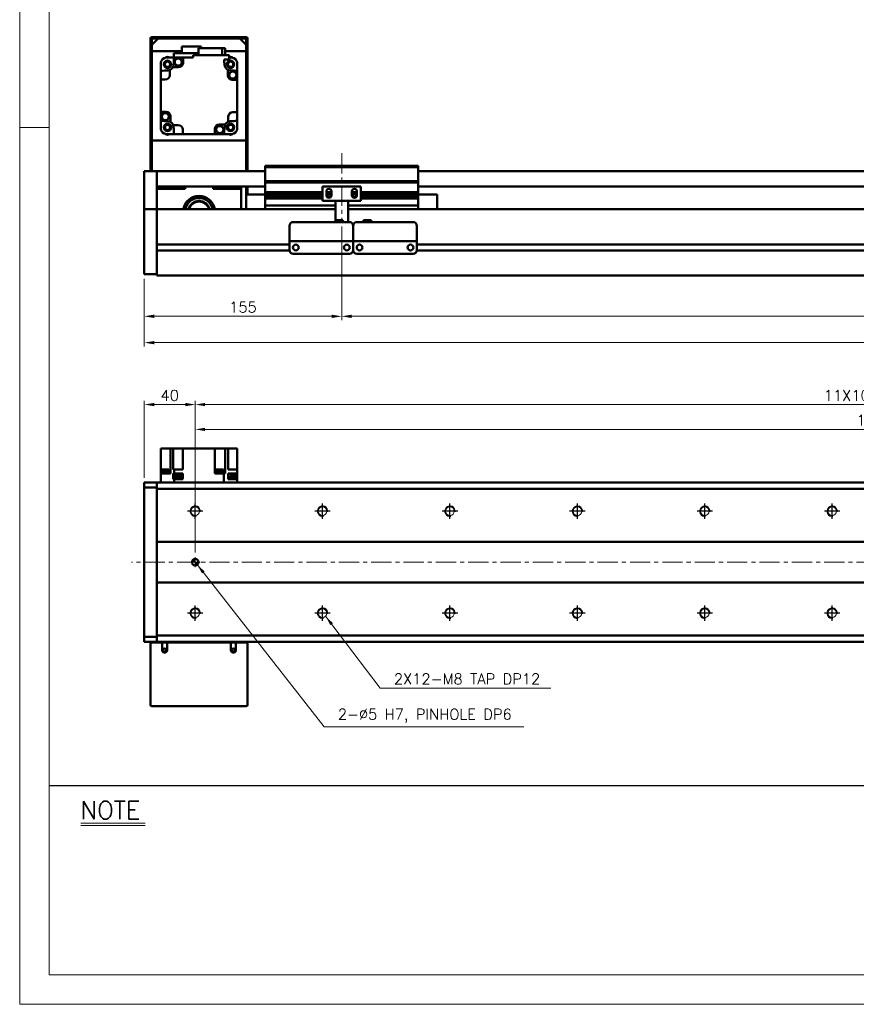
# Model space of a CAD drawing. Header units: millimetres. Extents: x 46891 to 50493, y 6223 to 9905.
# Tile 1 of 4: x 48547 to 49203, y 8529 to 9302. Entities that reach past the tile are written whole.
import ezdxf

# ---------------------------------------------------------------- set-up
doc = ezdxf.new("R2010")
doc.units = ezdxf.units.MM
doc.header["$LTSCALE"] = 0.5
doc.linetypes.add('CENTER', pattern=[50.8, 31.75, -6.35, 6.35, -6.35])
doc.layers.get('0').update_dxf_attribs({"lineweight": 20})
for name, color, linetype, lineweight in [('1', 1, 'CENTER', 13), ('4', 4, 'Continuous', 13), ('외형선(ISO)', 7, 'Continuous', 50)]:
    doc.layers.add(name, color=color, linetype=linetype, lineweight=lineweight)
for name, color, linetype in [('3', 3, 'Continuous'), ('C', 1, 'CENTER'), ('DIM', 4, 'Continuous')]:
    doc.layers.add(name, color=color, linetype=linetype)
doc.styles.add('DSR TEXT', font='romans.shx', dxfattribs={"bigfont": 'whgtxt.shx'})
doc.styles.get("Standard").update_dxf_attribs({"font": 'romans.shx', "bigfont": 'whgtxt.shx'})
doc.dimstyles.new('DSR', dxfattribs={"dimscale": 2, "dimtxt": 3, "dimasz": 3, "dimexe": 0.5, "dimexo": 0.5, "dimgap": 0.5, "dimtad": 1, "dimdsep": 46, "dimtxsty": 'Standard', "dimcen": 2.5, "dimclrd": 4, "dimclre": 4, "dimclrt": 2, "dimadec": 0, "dimazin": 2, "dimtfac": 1, "dimtmove": 0, "dimatfit": 3, "dimfxl": 0, "dimlwd": -1, "dimlwe": -1, "dimarcsym": 0})

# ---------------------------------------------------------------- blocks, each defined once
blk = doc.blocks.new('A$C13F00394')
for p, q in [((-202.34, 25.67), (-191.42, 25.67)), ((-202.34, 25.3), (-191.42, 25.3))]:
    blk.add_line(p, q)
at = {"layer": '3'}
blk.add_line((0, 32), (-207.68, 32), dxfattribs=at)
at = {"layer": '4', "color": 0, "style": 'DSR TEXT'}
blk.add_text('NOTE', height=3, dxfattribs=at).set_placement((-202.39, 26.38))
blk = doc.blocks.new('A$C1C1952E1')
at = {"color": 1}
blk.add_lwpolyline([(0, 0), (420, 0), (420, 297), (0, 297)], close=True, dxfattribs=at)
at = {"color": 3}
blk.add_lwpolyline([(5, 5), (415, 5), (415, 292), (5, 292)], close=True, dxfattribs=at)
blk = doc.blocks.new('*D104')
at = {"color": 1, "linetype": 'ByBlock'}
for p, q in [((48799.46, 9139.21), (48799.46, 9065.83)), ((48644.46, 9098.21), (48644.46, 9065.83)), ((48652.26, 9068.83), (48791.66, 9068.83))]:
    blk.add_line(p, q, dxfattribs=at)
at = {"color": 1}
for points in [[(48652.26, 9070.13), (48652.26, 9067.53), (48644.46, 9068.83)], [(48791.66, 9070.13), (48791.66, 9067.53), (48799.46, 9068.83)]]:
    blk.add_solid(points, dxfattribs=at)
at = {"layer": 'Defpoints', "color": 0}
for p in [(48799.46, 9142.81), (48644.46, 9101.81), (48799.46, 9068.83)]:
    blk.add_point(p, dxfattribs=at)
at = {"color": 3, "insert": (48721.96, 9076.03), "char_height": 8.4, "attachment_point": 5, "style": 'DSR TEXT'}
blk.add_mtext('155', dxfattribs=at)
blk = doc.blocks.new('*D105')
at = {"color": 1, "linetype": 'ByBlock'}
for p, q in [((48799.46, 9139.21), (48799.46, 9065.83)), ((49699.46, 9139.21), (49699.46, 9065.83)), ((48807.26, 9068.83), (49691.66, 9068.83))]:
    blk.add_line(p, q, dxfattribs=at)
at = {"color": 1}
for points in [[(48807.26, 9070.13), (48807.26, 9067.53), (48799.46, 9068.83)], [(49691.66, 9070.13), (49691.66, 9067.53), (49699.46, 9068.83)]]:
    blk.add_solid(points, dxfattribs=at)
at = {"layer": 'Defpoints', "color": 0}
for p in [(48799.46, 9142.81), (49699.46, 9142.81), (49699.46, 9068.83)]:
    blk.add_point(p, dxfattribs=at)
at = {"color": 3, "insert": (49249.46, 9076.03), "char_height": 8.4, "attachment_point": 5, "style": 'DSR TEXT'}
blk.add_mtext('STROKE : 900', dxfattribs=at)
blk = doc.blocks.new('*D107')
at = {"color": 1, "linetype": 'ByBlock'}
for p, q in [((48644.46, 9098.21), (48644.46, 9045.16)), ((49844.46, 9098.21), (49844.46, 9045.16)), ((49836.66, 9048.16), (48652.26, 9048.16))]:
    blk.add_line(p, q, dxfattribs=at)
at = {"color": 1}
for points in [[(48652.26, 9049.46), (48652.26, 9046.86), (48644.46, 9048.16)], [(49836.66, 9049.46), (49836.66, 9046.86), (49844.46, 9048.16)]]:
    blk.add_solid(points, dxfattribs=at)
at = {"layer": 'Defpoints', "color": 0}
for p in [(48644.46, 9101.81), (49844.46, 9101.81), (48644.46, 9048.16)]:
    blk.add_point(p, dxfattribs=at)
at = {"color": 3, "insert": (49244.46, 9055.36), "char_height": 8.4, "attachment_point": 5, "style": 'DSR TEXT'}
blk.add_mtext('1200', dxfattribs=at)
blk = doc.blocks.new('A$C33E56CC6')
h = blk.add_hatch()
h.set_pattern_fill('ANSI31', color=256, style=0)
h.set_pattern_definition([(45, (-7065.45672, -6508.5399), (-0.0883883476, 0.0883883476), [])])
h.paths.add_polyline_path([(4, 6.5, 0.414214), (1.5, 4), (4, 4)])
h.paths.add_polyline_path([(6.5, 4), (4, 4), (4, 1.5, 0.414214)])
blk.add_circle((4, 4), 2.5)
at = {"layer": '1'}
for p, q in [((4, 0), (4, 8)), ((0, 4), (8, 4))]:
    blk.add_line(p, q, dxfattribs=at)
blk = doc.blocks.new('tap8')
blk.add_circle((0, 0), 3.4)
at = {"layer": 'C', "color": 1, "linetype": 'CENTER'}
for p, q in [((-6.05, 0), (6.05, 0)), ((0, -6.05), (0, 6.05))]:
    blk.add_line(p, q, dxfattribs=at)
at = {"layer": 'DIM', "color": 3}
blk.add_arc((0, 0), 4, 263.84551, 189.43144, dxfattribs=at)
blk = doc.blocks.new('*D114')
at = {"color": 1, "linetype": 'ByBlock'}
for p, q in [((48684.46, 8883.52), (48684.46, 8983.11)), ((48692.26, 8980.11), (49776.66, 8980.11)), ((49784.46, 8883.52), (49784.46, 8983.11))]:
    blk.add_line(p, q, dxfattribs=at)
at = {"color": 1}
for points in [[(48692.26, 8981.41), (48692.26, 8978.81), (48684.46, 8980.11)], [(49776.66, 8981.41), (49776.66, 8978.81), (49784.46, 8980.11)]]:
    blk.add_solid(points, dxfattribs=at)
at = {"layer": 'Defpoints', "color": 0}
for p in [(49784.46, 8980.11), (48684.46, 8879.92), (49784.46, 8879.92)]:
    blk.add_point(p, dxfattribs=at)
at = {"color": 3, "insert": (49234.46, 8987.31), "char_height": 8.4, "attachment_point": 5, "style": 'DSR TEXT'}
blk.add_mtext('1100%%P0.02', dxfattribs=at)
blk = doc.blocks.new('*D117')
at = {"color": 1, "linetype": 'ByBlock'}
for p, q in [((48644.46, 8942.02), (48644.46, 9002.59)), ((48684.46, 8883.52), (48684.46, 9002.59)), ((48676.66, 8999.59), (48652.26, 8999.59))]:
    blk.add_line(p, q, dxfattribs=at)
at = {"color": 1}
for points in [[(48652.26, 9000.89), (48652.26, 8998.29), (48644.46, 8999.59)], [(48676.66, 9000.89), (48676.66, 8998.29), (48684.46, 8999.59)]]:
    blk.add_solid(points, dxfattribs=at)
at = {"layer": 'Defpoints', "color": 0}
for p in [(48644.46, 8999.59), (48644.46, 8938.42), (48684.46, 8879.92)]:
    blk.add_point(p, dxfattribs=at)
at = {"color": 3, "insert": (48664.46, 9006.79), "char_height": 8.4, "attachment_point": 5, "style": 'DSR TEXT'}
blk.add_mtext('40', dxfattribs=at)
blk = doc.blocks.new('*D131')
at = {"color": 1, "linetype": 'ByBlock'}
for p, q in [((48684.46, 8925.57), (48684.46, 9002.59)), ((49784.46, 8925.57), (49784.46, 9002.59)), ((48692.26, 8999.59), (49776.66, 8999.59))]:
    blk.add_line(p, q, dxfattribs=at)
at = {"color": 1}
for points in [[(48692.26, 9000.89), (48692.26, 8998.29), (48684.46, 8999.59)], [(49776.66, 9000.89), (49776.66, 8998.29), (49784.46, 8999.59)]]:
    blk.add_solid(points, dxfattribs=at)
at = {"layer": 'Defpoints', "color": 0}
for p in [(49784.46, 8999.59), (48684.46, 8921.97), (49784.46, 8921.97)]:
    blk.add_point(p, dxfattribs=at)
at = {"color": 3, "insert": (49234.46, 9006.79), "char_height": 8.4, "attachment_point": 5, "style": 'DSR TEXT'}
blk.add_mtext('11X100PITCH=1100', dxfattribs=at)

msp = doc.modelspace()

# ---------------------------------------------------------------- linework, layer by layer
at = {"color": 1}
msp.add_line((48569.83732, 9217.02572), (48546.67132, 9217.02572), dxfattribs=at)
at = {"layer": '1'}
for p, q in [((48799.46234, 9196.8134), (48799.46234, 9142.8134)), ((49854.46234, 8875.91938), (48634.46234, 8875.91938))]:
    msp.add_line(p, q, dxfattribs=at)
at = {"layer": '외형선(ISO)'}
for p, q in [((48649.46234, 9286.8134), (48649.46234, 9182.8134)), ((48658.46234, 9287.8134), (48650.46234, 9287.8134)), ((48650.46234, 9281.8134), (48655.46234, 9286.8134)), ((48650.96234, 9286.8134), (48658.46234, 9286.8134)), ((48719.46234, 9286.8134), (48655.46234, 9286.8134)), ((48658.46234, 9286.8134), (48658.46234, 9287.8134)), ((48658.46234, 9287.8134), (48662.46234, 9287.8134)), ((48662.46234, 9287.8134), (48662.46234, 9286.8134)), ((48712.46234, 9287.8134), (48662.46234, 9287.8134)), ((48662.46234, 9286.8134), (48712.46234, 9286.8134)), ((48712.46234, 9286.8134), (48712.46234, 9287.8134)), ((48712.46234, 9287.8134), (48716.46234, 9287.8134)), ((48716.46234, 9287.8134), (48716.46234, 9286.8134)), ((48724.46234, 9287.8134), (48716.46234, 9287.8134)), ((48716.46234, 9286.8134), (48723.96234, 9286.8134)), ((48719.46234, 9286.8134), (48724.46234, 9281.8134)), ((48725.46234, 9182.8134), (48725.46234, 9286.8134)), ((48650.46234, 9182.8134), (48650.46234, 9286.3134)), ((48650.46234, 9281.8134), (48650.46234, 9276.8134)), ((48689.11234, 9280.6134), (48674.01234, 9280.6134)), ((48674.01234, 9280.6134), (48674.01234, 9275.2134)), ((48705.75034, 9279.3134), (48686.98426, 9279.3134)), ((48686.98426, 9279.3134), (48686.98426, 9273.8134)), ((48689.11234, 9280.6134), (48689.11234, 9279.3134)), ((48707.94042, 9279.3134), (48705.75034, 9279.3134)), ((48705.75034, 9279.3134), (48705.75034, 9273.8134)), ((48707.94042, 9273.8134), (48707.94042, 9279.3134)), ((48724.46234, 9286.3134), (48724.46234, 9182.8134)), ((48724.46234, 9276.8134), (48724.46234, 9281.8134)), ((48650.46234, 9276.8134), (48674.01234, 9276.8134)), ((48661.76701, 9271.8134), (48661.00483, 9271.8134)), ((48661.96234, 9271.8134), (48661.76701, 9271.8134)), ((48661.96234, 9271.8134), (48667.66234, 9271.8134)), ((48686.98426, 9275.2134), (48667.66234, 9275.2134)), ((48667.66234, 9275.2134), (48667.66234, 9268.60208)), ((48674.96234, 9271.8134), (48667.90297, 9271.8134)), ((48682.76234, 9271.8134), (48674.96234, 9271.8134)), ((48674.96234, 9271.8134), (48674.96234, 9267.8134)), ((48711.16234, 9273.8134), (48682.76234, 9273.8134)), ((48682.76234, 9273.8134), (48682.76234, 9271.8134)), ((48707.94042, 9276.8134), (48724.46234, 9276.8134)), ((48711.16234, 9270.3134), (48711.16234, 9273.8134)), ((48711.16234, 9271.8134), (48712.96234, 9271.8134)), ((48713.15767, 9271.8134), (48712.96234, 9271.8134)), ((48713.91986, 9271.8134), (48713.15767, 9271.8134)), ((48657.46234, 9268.27092), (48657.46234, 9267.50873)), ((48657.46234, 9267.50873), (48657.46234, 9267.3134)), ((48657.46234, 9261.37277), (48657.46234, 9267.3134)), ((48671.46234, 9264.3134), (48666.95426, 9264.3134)), ((48707.13752, 9270.3134), (48711.16234, 9270.3134)), ((48717.46234, 9267.50873), (48717.46234, 9268.27092)), ((48717.46234, 9267.3134), (48717.46234, 9267.50873)), ((48717.46234, 9267.3134), (48717.46234, 9261.37277)), ((48657.46234, 9261.37277), (48657.46234, 9254.6134)), ((48664.46234, 9262.09203), (48664.46234, 9258.1134)), ((48709.96234, 9257.8134), (48709.96234, 9262.32148)), ((48717.46234, 9261.37277), (48717.46234, 9254.3134)), ((48657.46234, 9254.6134), (48657.46234, 9229.3134)), ((48660.96234, 9254.6134), (48657.46234, 9254.6134)), ((48717.46234, 9254.3134), (48713.46234, 9254.3134)), ((48717.46234, 9229.0134), (48717.46234, 9254.3134)), ((48657.46234, 9222.25404), (48657.46234, 9229.3134)), ((48657.46234, 9229.3134), (48661.46234, 9229.3134)), ((48664.96234, 9225.8134), (48664.96234, 9221.30533)), ((48710.46234, 9221.53478), (48710.46234, 9225.5134)), ((48713.96234, 9229.0134), (48717.46234, 9229.0134)), ((48717.46234, 9229.0134), (48717.46234, 9222.25404)), ((48657.46234, 9222.25404), (48657.46234, 9216.3134)), ((48667.18372, 9218.8134), (48671.16234, 9218.8134)), ((48703.46234, 9219.3134), (48707.97042, 9219.3134)), ((48717.46234, 9222.25404), (48717.46234, 9216.3134)), ((48657.46234, 9216.3134), (48657.46234, 9216.11807)), ((48657.46234, 9216.11807), (48657.46234, 9215.35589)), ((48661.00483, 9211.8134), (48661.76701, 9211.8134)), ((48661.76701, 9211.8134), (48661.96234, 9211.8134)), ((48661.96234, 9211.8134), (48667.90297, 9211.8134)), ((48667.90297, 9211.8134), (48674.66234, 9211.8134)), ((48674.66234, 9215.3134), (48674.66234, 9211.8134)), ((48674.66234, 9211.8134), (48699.96234, 9211.8134)), ((48699.96234, 9211.8134), (48699.96234, 9215.8134)), ((48699.96234, 9211.8134), (48707.02171, 9211.8134)), ((48712.96234, 9211.8134), (48707.02171, 9211.8134)), ((48712.96234, 9211.8134), (48713.15767, 9211.8134)), ((48713.15767, 9211.8134), (48713.91986, 9211.8134)), ((48717.46234, 9216.11807), (48717.46234, 9216.3134)), ((48717.46234, 9215.35589), (48717.46234, 9216.11807)), ((48724.46234, 9206.8134), (48650.46234, 9206.8134)), ((48650.46234, 9206.8134), (48650.46234, 9182.8134)), ((48724.46234, 9182.8134), (48724.46234, 9206.8134)), ((48739.46234, 9185.8134), (48739.46234, 9186.8134)), ((48859.46234, 9186.8134), (48739.46234, 9186.8134)), ((48859.46234, 9186.8134), (48859.46234, 9185.8134)), ((48644.46234, 9182.8134), (48644.46234, 9180.8134)), ((48654.46234, 9182.8134), (48644.46234, 9182.8134)), ((48644.46234, 9180.02888), (48644.46234, 9180.8134)), ((48644.46234, 9179.53018), (48644.46234, 9180.02888)), ((48644.46234, 9179.53018), (48644.46234, 9178.4617)), ((48644.46234, 9178.4617), (48644.46234, 9175.47589)), ((48654.46234, 9180.8134), (48654.46234, 9182.8134)), ((48654.46234, 9182.8134), (48739.46234, 9182.8134)), ((48654.46234, 9182.8134), (48654.46234, 9180.8134)), ((48654.46234, 9180.8134), (48654.46234, 9180.02888)), ((48654.46234, 9180.02888), (48654.46234, 9180.8134)), ((48654.46234, 9180.02888), (48654.46234, 9179.53018)), ((48654.46234, 9179.53018), (48654.46234, 9180.02888)), ((48654.46234, 9178.4617), (48654.46234, 9179.53018)), ((48654.46234, 9179.53018), (48654.46234, 9178.4617)), ((48654.46234, 9175.47589), (48654.46234, 9178.4617)), ((48654.46234, 9178.4617), (48654.46234, 9175.47589)), ((48739.46234, 9174.8134), (48739.46234, 9185.8134)), ((48739.46234, 9185.8134), (48859.46234, 9185.8134)), ((48859.46234, 9185.8134), (48859.46234, 9174.8134)), ((48859.46234, 9182.8134), (49834.46234, 9182.8134)), ((48644.46234, 9166.91159), (48644.46234, 9175.47589)), ((48654.46234, 9175.47589), (48654.46234, 9166.91159)), ((48654.46234, 9171.3134), (48654.46234, 9175.47589)), ((48654.46234, 9170.8134), (48739.46234, 9170.8134)), ((48674.46234, 9170.8134), (48674.46234, 9168.8134)), ((48676.46234, 9170.8134), (48676.46234, 9168.8134)), ((48698.46234, 9168.8134), (48698.46234, 9170.8134)), ((48720.46234, 9170.8134), (48720.46234, 9168.8134)), ((48724.46234, 9164.3134), (48724.46234, 9170.8134)), ((48724.46234, 9170.8134), (48724.46234, 9164.3134)), ((48725.46234, 9164.3134), (48725.46234, 9170.8134)), ((48739.46234, 9173.8134), (48739.46234, 9174.8134)), ((48739.46234, 9174.8134), (48859.46234, 9174.8134)), ((48739.46234, 9172.8134), (48739.46234, 9173.8134)), ((48739.46234, 9173.8134), (48859.46234, 9173.8134)), ((48739.46234, 9166.3134), (48739.46234, 9172.8134)), ((48814.46234, 9170.8134), (48784.46234, 9170.8134)), ((48784.46234, 9159.4134), (48784.46234, 9170.8134)), ((48814.46234, 9170.8134), (48814.46234, 9159.4134)), ((48859.46234, 9174.8134), (48859.46234, 9173.8134)), ((48859.46234, 9173.8134), (48859.46234, 9172.8134)), ((48859.46234, 9172.8134), (48859.46234, 9166.3134)), ((48859.46234, 9170.8134), (49834.46234, 9170.8134)), ((48644.46234, 9164.8163), (48644.46234, 9166.91159)), ((48644.46234, 9153.39435), (48644.46234, 9164.8163)), ((48676.46234, 9168.8134), (48654.46234, 9168.8134)), ((48654.46234, 9166.91159), (48654.46234, 9164.8163)), ((48654.46234, 9164.8163), (48654.46234, 9153.39435)), ((48720.46234, 9168.8134), (48698.46234, 9168.8134)), ((48720.46234, 9152.8134), (48720.46234, 9168.8134)), ((48724.46234, 9164.3134), (48724.46234, 9152.8134)), ((48739.46234, 9164.3134), (48724.46234, 9164.3134)), ((48739.46234, 9165.8134), (48739.46234, 9166.3134)), ((48739.46234, 9166.3134), (48784.46234, 9166.3134)), ((48739.46234, 9165.3134), (48739.46234, 9165.8134)), ((48739.46234, 9165.8134), (48784.46234, 9165.8134)), ((48739.46234, 9164.3134), (48739.46234, 9165.3134)), ((48739.46234, 9165.3134), (48784.46234, 9165.3134)), ((48739.46234, 9163.8134), (48739.46234, 9164.3134)), ((48739.46234, 9164.3134), (48784.46234, 9164.3134)), ((48739.46234, 9163.3134), (48739.46234, 9163.8134)), ((48739.46234, 9163.8134), (48784.46234, 9163.8134)), ((48739.46234, 9162.3134), (48739.46234, 9163.3134)), ((48739.46234, 9163.3134), (48784.46234, 9163.3134)), ((48787.46234, 9163.8134), (48787.46234, 9166.8134)), ((48787.46234, 9166.3134), (48791.46234, 9166.3134)), ((48787.46234, 9165.8134), (48791.46234, 9165.8134)), ((48787.46234, 9165.3134), (48791.46234, 9165.3134)), ((48787.46234, 9164.3134), (48788.3391, 9164.3134)), ((48787.46234, 9163.8134), (48788.23284, 9163.8134)), ((48787.52585, 9163.3134), (48788.3391, 9163.3134)), ((48790.58558, 9164.3134), (48791.46234, 9164.3134)), ((48790.58558, 9163.3134), (48791.39883, 9163.3134)), ((48790.69184, 9163.8134), (48791.46234, 9163.8134)), ((48791.46234, 9166.8134), (48791.46234, 9163.8134)), ((48807.46234, 9163.8134), (48807.46234, 9166.8134)), ((48807.46234, 9166.3134), (48811.46234, 9166.3134)), ((48807.46234, 9165.8134), (48811.46234, 9165.8134)), ((48807.46234, 9165.3134), (48811.46234, 9165.3134)), ((48807.46234, 9164.3134), (48808.3391, 9164.3134)), ((48807.46234, 9163.8134), (48808.23284, 9163.8134)), ((48807.52585, 9163.3134), (48808.3391, 9163.3134)), ((48810.58558, 9164.3134), (48811.46234, 9164.3134)), ((48810.58558, 9163.3134), (48811.39883, 9163.3134)), ((48810.69184, 9163.8134), (48811.46234, 9163.8134)), ((48811.46234, 9166.8134), (48811.46234, 9163.8134)), ((48814.46234, 9166.3134), (48859.46234, 9166.3134)), ((48814.46234, 9165.8134), (48859.46234, 9165.8134)), ((48814.46234, 9165.3134), (48859.46234, 9165.3134)), ((48814.46234, 9164.3134), (48859.46234, 9164.3134)), ((48814.46234, 9163.8134), (48859.46234, 9163.8134)), ((48814.46234, 9163.3134), (48859.46234, 9163.3134)), ((48859.46234, 9166.3134), (48859.46234, 9165.8134)), ((48859.46234, 9165.8134), (48859.46234, 9165.3134)), ((48859.46234, 9165.3134), (48859.46234, 9164.3134)), ((48859.46234, 9164.3134), (48874.46234, 9164.3134)), ((48859.46234, 9164.3134), (48859.46234, 9163.8134)), ((48859.46234, 9163.8134), (48859.46234, 9163.3134)), ((48859.46234, 9163.3134), (48859.46234, 9162.3134)), ((48874.46234, 9152.8134), (48874.46234, 9164.3134)), ((48739.46234, 9161.8134), (48739.46234, 9162.3134)), ((48739.46234, 9162.3134), (48784.46234, 9162.3134)), ((48739.46234, 9161.3134), (48739.46234, 9161.8134)), ((48739.46234, 9161.8134), (48784.46234, 9161.8134)), ((48739.46234, 9156.8134), (48739.46234, 9161.3134)), ((48739.46234, 9161.3134), (48784.46234, 9161.3134)), ((48739.46234, 9156.8134), (48739.46234, 9155.8134)), ((48739.46234, 9152.8134), (48739.46234, 9155.8134)), ((48739.46234, 9155.8134), (48794.46234, 9155.8134)), ((48794.46234, 9159.4134), (48784.46234, 9159.4134)), ((48788.13947, 9162.3134), (48790.78522, 9162.3134)), ((48794.46234, 9159.9134), (48794.46234, 9159.4134)), ((48804.46234, 9159.4134), (48794.46234, 9159.4134)), ((48794.46234, 9157.3134), (48794.46234, 9159.4134)), ((48794.46234, 9157.3134), (48794.46234, 9144.31356)), ((48804.46234, 9159.4134), (48804.46234, 9159.9134)), ((48814.46234, 9159.4134), (48804.46234, 9159.4134)), ((48804.46234, 9159.4134), (48804.46234, 9157.3134)), ((48804.46234, 9142.81356), (48804.46234, 9157.3134)), ((48804.46234, 9155.8134), (48859.46234, 9155.8134)), ((48808.13947, 9162.3134), (48810.78522, 9162.3134)), ((48814.46234, 9162.3134), (48859.46234, 9162.3134)), ((48814.46234, 9161.8134), (48859.46234, 9161.8134)), ((48814.46234, 9161.3134), (48859.46234, 9161.3134)), ((48859.46234, 9162.3134), (48859.46234, 9161.8134)), ((48859.46234, 9161.8134), (48859.46234, 9161.3134)), ((48859.46234, 9161.3134), (48859.46234, 9156.8134)), ((48859.46234, 9155.8134), (48859.46234, 9156.8134)), ((48859.46234, 9155.8134), (48859.46234, 9152.8134)), ((48644.46234, 9152.8134), (48644.46234, 9153.39435)), ((48644.46234, 9152.8134), (48644.46234, 9149.8134)), ((48654.46234, 9152.8134), (48644.46234, 9152.8134)), ((48644.46234, 9107.05605), (48644.46234, 9149.8134)), ((48654.46234, 9153.39435), (48654.46234, 9152.8134)), ((48654.46234, 9152.8134), (48654.46234, 9149.8134)), ((48794.46234, 9152.8134), (48654.46234, 9152.8134)), ((48654.46234, 9149.8134), (48654.46234, 9152.8134)), ((48654.46234, 9125.2634), (48654.46234, 9149.8134)), ((48654.46234, 9149.8134), (48654.46234, 9107.05605)), ((49834.46234, 9152.8134), (48804.46234, 9152.8134)), ((48758.46234, 9129.81356), (48758.46234, 9139.81356)), ((48761.46234, 9142.81356), (48805.46234, 9142.81356)), ((48794.46234, 9144.31356), (48794.46234, 9142.81356)), ((48794.46234, 9144.31356), (48800.46234, 9144.31356)), ((48800.46234, 9144.31356), (48800.46234, 9142.81356)), ((48808.46234, 9139.81356), (48808.46234, 9129.81356)), ((48808.46234, 9129.81356), (48808.46234, 9139.81356)), ((48811.46234, 9142.81356), (48855.46234, 9142.81356)), ((48822.46234, 9144.31356), (48816.46234, 9144.31356)), ((48816.46234, 9142.81356), (48816.46234, 9144.31356)), ((48822.46234, 9142.81356), (48822.46234, 9144.31356)), ((48858.46234, 9139.81356), (48858.46234, 9129.81356)), ((48758.46234, 9125.0634), (48654.46234, 9125.0634)), ((48758.46234, 9129.81356), (48758.46234, 9127.81356)), ((48758.46234, 9127.81353), (48758.46234, 9127.81356)), ((48758.46234, 9127.81356), (48808.46234, 9127.81356)), ((48758.46234, 9127.31353), (48758.46234, 9127.81353)), ((48758.46234, 9127.81353), (48761.23284, 9127.81353)), ((48758.46234, 9120.81353), (48758.46234, 9127.31353)), ((48763.48568, 9125.0634), (48763.43901, 9125.0634)), ((48763.69184, 9127.81353), (48765.96234, 9127.81353)), ((48770.96234, 9127.81353), (48795.96234, 9127.81353)), ((48800.96234, 9127.81353), (48803.23284, 9127.81353)), ((48803.48568, 9125.0634), (48803.43901, 9125.0634)), ((48805.69184, 9127.81353), (48808.46234, 9127.81353)), ((48808.46234, 9127.81356), (48808.46234, 9129.81356)), ((48808.46234, 9129.81356), (48808.46234, 9127.81356)), ((48808.46234, 9127.81356), (48808.46234, 9127.81353)), ((48808.46234, 9127.81353), (48808.46234, 9127.81356)), ((48808.46234, 9127.81356), (48858.46234, 9127.81356)), ((48808.46234, 9127.81353), (48808.46234, 9127.31353)), ((48808.46234, 9127.31353), (48808.46234, 9127.81353)), ((48808.46234, 9127.81353), (48811.23284, 9127.81353)), ((48808.46234, 9127.31353), (48808.46234, 9120.81353)), ((48808.46234, 9120.81353), (48808.46234, 9127.31353)), ((48813.48568, 9125.0634), (48813.43901, 9125.0634)), ((48813.69184, 9127.81353), (48815.96234, 9127.81353)), ((48820.96234, 9127.81353), (48845.96234, 9127.81353)), ((48850.96234, 9127.81353), (48853.23284, 9127.81353)), ((48853.48568, 9125.0634), (48853.43901, 9125.0634)), ((48855.69184, 9127.81353), (48858.46234, 9127.81353)), ((48858.46234, 9127.81356), (48858.46234, 9129.81356)), ((48858.46234, 9127.81356), (48858.46234, 9127.81353)), ((48858.46234, 9127.81353), (48858.46234, 9127.31353)), ((48858.46234, 9127.31353), (48858.46234, 9120.81353)), ((49662.46234, 9125.0634), (48858.46234, 9125.0634)), ((48758.47279, 9120.5634), (48654.46234, 9120.5634)), ((48654.46234, 9107.05605), (48654.46234, 9120.3634)), ((48761.46234, 9117.81353), (48805.46234, 9117.81353)), ((48808.47279, 9120.5634), (48808.4519, 9120.5634)), ((48811.46234, 9117.81353), (48855.46234, 9117.81353)), ((49662.47279, 9120.5634), (48858.4519, 9120.5634)), ((48644.46234, 9107.05605), (48644.46234, 9104.93472)), ((48644.46234, 9101.8134), (48644.46234, 9104.93472)), ((48654.46234, 9101.8134), (48644.46234, 9101.8134)), ((48654.46234, 9107.05605), (48654.46234, 9104.93472)), ((48654.46234, 9104.93472), (48654.46234, 9107.05605)), ((48654.46234, 9100.8134), (48654.46234, 9104.93472)), ((48654.46234, 9104.93472), (48654.46234, 9101.8134)), ((48654.46234, 9100.8134), (49834.46234, 9100.8134)), ((48657.46234, 8945.51938), (48657.46234, 8965.01938)), ((48657.46234, 8965.01938), (48661.46234, 8965.01938)), ((48664.96234, 8965.01938), (48661.46234, 8965.01938)), ((48667.18372, 8965.01938), (48664.96234, 8965.01938)), ((48664.96234, 8945.51938), (48664.96234, 8965.01938)), ((48667.18372, 8948.51938), (48667.18372, 8965.01938)), ((48667.18372, 8965.01938), (48671.16234, 8965.01938)), ((48674.66234, 8965.01938), (48671.16234, 8965.01938)), ((48674.66234, 8965.01938), (48699.96234, 8965.01938)), ((48674.66234, 8965.01938), (48674.66234, 8948.51938)), ((48699.96234, 8945.51938), (48699.96234, 8965.01938)), ((48703.46234, 8965.01938), (48699.96234, 8965.01938)), ((48703.46234, 8965.01938), (48707.97042, 8965.01938)), ((48710.46234, 8965.01938), (48707.97042, 8965.01938)), ((48707.97042, 8945.51938), (48707.97042, 8965.01938)), ((48713.96234, 8965.01938), (48710.46234, 8965.01938)), ((48710.46234, 8948.51938), (48710.46234, 8965.01938)), ((48713.96234, 8965.01938), (48717.46234, 8965.01938)), ((48717.46234, 8948.51938), (48717.46234, 8965.01938)), ((48658.02363, 8946.71938), (48663.92363, 8946.71938)), ((48658.02363, 8946.01938), (48658.02363, 8946.71938)), ((48658.17363, 8948.71938), (48663.77363, 8948.71938)), ((48658.17363, 8946.71938), (48658.17363, 8948.71938)), ((48663.77363, 8946.71938), (48663.77363, 8948.71938)), ((48663.92363, 8946.01938), (48663.92363, 8946.71938)), ((48667.50367, 8948.51938), (48667.18372, 8948.51938)), ((48667.50367, 8948.51938), (48667.90297, 8948.51938)), ((48667.90297, 8948.51938), (48674.66234, 8948.51938)), ((48667.90297, 8945.51938), (48667.90297, 8948.51938)), ((48700.8083, 8946.71938), (48706.7083, 8946.71938)), ((48700.8083, 8946.01938), (48700.8083, 8946.71938)), ((48700.9583, 8948.71938), (48706.5583, 8948.71938)), ((48700.9583, 8946.71938), (48700.9583, 8948.71938)), ((48706.5583, 8946.71938), (48706.5583, 8948.71938)), ((48706.7083, 8946.01938), (48706.7083, 8946.71938)), ((48711.90236, 8948.51938), (48710.46234, 8948.51938)), ((48711.90236, 8948.51938), (48717.46234, 8948.51938)), ((48717.46234, 8948.51938), (48717.46234, 8945.51938)), ((48657.42743, 8941.71938), (48657.46234, 8941.71938)), ((48657.42743, 8941.01938), (48657.42743, 8941.71938)), ((48657.46234, 8941.01938), (48657.42743, 8941.01938)), ((48657.46234, 8938.41938), (48657.46234, 8945.51938)), ((48657.46234, 8945.51938), (48663.02232, 8945.51938)), ((48657.97363, 8946.01938), (48663.97363, 8946.01938)), ((48657.97363, 8945.51938), (48657.97363, 8946.01938)), ((48664.96234, 8945.51938), (48663.02232, 8945.51938)), ((48663.97363, 8945.51938), (48663.97363, 8946.01938)), ((48667.18372, 8941.01938), (48667.18372, 8945.51938)), ((48667.18372, 8945.51938), (48667.50367, 8945.51938)), ((48667.50367, 8941.01938), (48667.18372, 8941.01938)), ((48667.90297, 8945.51938), (48667.50367, 8945.51938)), ((48667.50367, 8941.01938), (48667.90297, 8941.01938)), ((48667.84959, 8941.71938), (48673.74959, 8941.71938)), ((48667.84959, 8941.01938), (48667.84959, 8941.71938)), ((48674.66234, 8945.51938), (48667.90297, 8945.51938)), ((48667.90297, 8941.01938), (48670.34706, 8941.01938)), ((48667.90297, 8938.41938), (48667.90297, 8941.01938)), ((48667.99959, 8943.71938), (48673.59959, 8943.71938)), ((48667.99959, 8941.71938), (48667.99959, 8943.71938)), ((48671.25213, 8941.01938), (48670.34706, 8941.01938)), ((48671.25213, 8941.01938), (48674.66234, 8941.01938)), ((48673.59959, 8941.71938), (48673.59959, 8943.71938)), ((48673.74959, 8941.01938), (48673.74959, 8941.71938)), ((48674.66234, 8945.51938), (48674.66234, 8941.01938)), ((48699.96234, 8945.51938), (48707.02171, 8945.51938)), ((48700.7583, 8946.01938), (48706.7583, 8946.01938)), ((48700.7583, 8945.51938), (48700.7583, 8946.01938)), ((48706.7583, 8945.51938), (48706.7583, 8946.01938)), ((48707.02171, 8938.41938), (48707.02171, 8945.51938)), ((48707.02171, 8945.51938), (48707.42102, 8945.51938)), ((48707.97042, 8945.51938), (48707.42102, 8945.51938)), ((48710.46234, 8941.01938), (48710.46234, 8945.51938)), ((48710.46234, 8945.51938), (48711.90236, 8945.51938)), ((48711.90236, 8941.01938), (48710.46234, 8941.01938)), ((48711.59726, 8941.71938), (48717.49726, 8941.71938)), ((48711.59726, 8941.01938), (48711.59726, 8941.71938)), ((48711.74726, 8943.71938), (48717.34726, 8943.71938)), ((48711.74726, 8941.71938), (48711.74726, 8943.71938)), ((48717.46234, 8945.51938), (48711.90236, 8945.51938)), ((48711.90236, 8941.01938), (48717.46234, 8941.01938)), ((48717.34726, 8941.71938), (48717.34726, 8943.71938)), ((48717.46234, 8945.51938), (48717.46234, 8941.71938)), ((48717.46234, 8938.41938), (48717.46234, 8941.01938)), ((48717.49726, 8941.01938), (48717.46234, 8941.01938)), ((48717.49726, 8941.01938), (48717.49726, 8941.71938)), ((48644.46234, 8938.41938), (48644.46234, 8937.5407)), ((48654.46234, 8938.41938), (48644.46234, 8938.41938)), ((48644.46234, 8934.41938), (48644.46234, 8937.5407)), ((48644.46234, 8817.41938), (48644.46234, 8934.41938)), ((48654.46234, 8934.41938), (48644.46234, 8934.41938)), ((48654.46234, 8938.41938), (48654.46234, 8937.5407)), ((49834.46234, 8938.41938), (48654.46234, 8938.41938)), ((48654.46234, 8937.5407), (48654.46234, 8938.41938)), ((48654.46234, 8933.41938), (48654.46234, 8937.5407)), ((48654.46234, 8937.5407), (48654.46234, 8934.41938)), ((48654.46234, 8891.91938), (48654.46234, 8933.41938)), ((48654.46234, 8933.41938), (49834.46234, 8933.41938)), ((48654.46234, 8891.06583), (48654.46234, 8891.91938)), ((49834.46234, 8891.91938), (48654.46234, 8891.91938)), ((48654.46234, 8890.71227), (48654.46234, 8891.06583)), ((48654.46234, 8861.12649), (48654.46234, 8890.71227)), ((48654.46234, 8890.71227), (48654.46234, 8861.12649)), ((48654.46234, 8860.77293), (48654.46234, 8861.12649)), ((48654.46234, 8859.91938), (48654.46234, 8860.77293)), ((48654.46234, 8818.41938), (48654.46234, 8859.91938)), ((48654.46234, 8859.91938), (49834.46234, 8859.91938)), ((48644.46234, 8814.29806), (48644.46234, 8817.41938)), ((48654.46234, 8817.41938), (48644.46234, 8817.41938)), ((48654.46234, 8814.29806), (48654.46234, 8818.41938)), ((49834.46234, 8818.41938), (48654.46234, 8818.41938)), ((48654.46234, 8817.41938), (48654.46234, 8814.29806)), ((48644.46234, 8814.29806), (48644.46234, 8813.41938)), ((48654.46234, 8813.41938), (48644.46234, 8813.41938)), ((48649.46234, 8812.91938), (48650.46234, 8812.91938)), ((48649.46234, 8812.91938), (48649.46234, 8763.91938)), ((48650.46234, 8812.91938), (48658.46234, 8812.91938)), ((48654.46234, 8814.29806), (48654.46234, 8813.41938)), ((48654.46234, 8813.41938), (48654.46234, 8814.29806)), ((49834.46234, 8813.41938), (48654.46234, 8813.41938)), ((48658.46234, 8812.91938), (48662.46234, 8812.91938)), ((48658.46234, 8806.91938), (48658.46234, 8812.91938)), ((48662.46234, 8812.91938), (48662.46234, 8806.91938)), ((48662.46234, 8812.91938), (48712.46234, 8812.91938)), ((48671.81234, 8813.37938), (48703.11234, 8813.37938)), ((48671.81234, 8813.03438), (48671.81234, 8813.37938)), ((48671.81234, 8813.03438), (48703.11234, 8813.03438)), ((48703.11234, 8813.03438), (48703.11234, 8813.37938)), ((48712.46234, 8812.91938), (48716.46234, 8812.91938)), ((48712.46234, 8806.91938), (48712.46234, 8812.91938)), ((48716.46234, 8812.91938), (48716.46234, 8806.91938)), ((48716.46234, 8812.91938), (48724.46234, 8812.91938)), ((48724.46234, 8812.91938), (48725.46234, 8812.91938)), ((48725.46234, 8763.91938), (48725.46234, 8812.91938)), ((48650.46234, 8762.91938), (48724.46234, 8762.91938))]:
    msp.add_line(p, q, dxfattribs=at)
for centre, radius in [((48671.16638, 9268.30211), 3), ((48671.16638, 9268.30211), 2.95), ((48671.16638, 9268.30211), 2.8), ((48662.71361, 9266.56214), 2.9), ((48662.71361, 9266.56214), 2.7), ((48662.71361, 9266.56214), 2.5), ((48662.71361, 9266.56214), 2.1), ((48712.21108, 9266.56214), 2.9), ((48712.21108, 9266.56214), 2.7), ((48712.21108, 9266.56214), 2.5), ((48712.21108, 9266.56214), 2.1), ((48713.95105, 9258.10937), 3), ((48713.95105, 9258.10937), 2.95), ((48713.95105, 9258.10937), 2.8), ((48660.97363, 9225.51744), 3), ((48660.97363, 9225.51744), 2.95), ((48660.97363, 9225.51744), 2.8), ((48662.71361, 9217.06467), 2.9), ((48662.71361, 9217.06467), 2.7), ((48662.71361, 9217.06467), 2.5), ((48662.71361, 9217.06467), 2.1), ((48703.7583, 9215.3247), 3), ((48703.7583, 9215.3247), 2.95), ((48703.7583, 9215.3247), 2.8), ((48712.21108, 9217.06467), 2.9), ((48712.21108, 9217.06467), 2.7), ((48712.21108, 9217.06467), 2.5), ((48712.21108, 9217.06467), 2.1), ((48763.46234, 9122.81353), 2.25), ((48803.46234, 9122.81353), 2.25), ((48813.46234, 9122.81353), 2.25), ((48853.46234, 9122.81353), 2.25), ((48684.46234, 8875.91938), 2.5), ((48660.46234, 8806.91938), 1.2295), ((48714.46234, 8806.91938), 1.2295)]:
    msp.add_circle(centre, radius, dxfattribs=at)
for centre, radius, start, end in [((48650.46234, 9286.8134), 1, 90, 180), ((48650.96234, 9286.3134), 0.5, 90, 180), ((48723.96234, 9286.3134), 0.5, 0, 90), ((48724.46234, 9286.8134), 1, 0, 90), ((48661.96234, 9267.3134), 4.5, 90, 180), ((48687.46234, 9241.8134), 40, 131.40962211, 131.71320029), ((48662.71361, 9269.56214), 2.75, 54.9489798, 125.0510202), ((48687.46234, 9241.8134), 39.5, 130.58041866, 130.59038741), ((49046.71691, 9241.8134), 380, 175.47193699, 176.31242822), ((48712.21108, 9269.56214), 2.75, 54.9489798, 112.41788974), ((48712.96234, 9267.3134), 4.5, 0, 90), ((48687.46234, 9241.8134), 39.5, 49.40961259, 49.41958134), ((48687.46234, 9241.8134), 40, 48.28679971, 48.59037789), ((48687.46234, 9241.8134), 40, 138.28679971, 138.59037789), ((48687.46234, 9241.8134), 39.5, 139.40961259, 139.41958134), ((48662.71361, 9266.56214), 4.8, 291.36575753, 332.06387432), ((48662.71361, 9266.56214), 4.8, 332.06387432, 356.31242822), ((48671.46234, 9267.8134), 3.5, 270, 0), ((48328.20777, 9241.8134), 380, 3.68757178, 4.3012223), ((48712.21108, 9266.56214), 4.8, 183.68757178, 242.06387432), ((48687.46234, 9241.8134), 40, 41.40962211, 41.71320029), ((48687.46234, 9241.8134), 39.5, 40.58041866, 40.59038741), ((48660.37743, 9258.47616), 2.95, 171.17588203, 188.82411797), ((48687.46234, 8882.55883), 380, 93.68757178, 94.52806301), ((48660.96234, 9258.1134), 3.5, 270, 0), ((48662.71361, 9266.56214), 4.8, 273.68757178, 291.36575753), ((48712.21108, 9266.56214), 4.8, 242.06387432, 266.31242822), ((48713.46234, 9257.8134), 3.5, 180, 270), ((48687.46234, 8882.55883), 380, 85.47193699, 86.31242822), ((48661.46234, 9225.8134), 3.5, 0, 90), ((48713.96234, 9225.5134), 3.5, 90, 180), ((48714.54726, 9225.15065), 2.95, 351.17588203, 8.82411797), ((48687.46234, 9601.06797), 380, 265.47193699, 266.31242822), ((48662.71361, 9217.06467), 4.8, 62.06387432, 86.31242822), ((48662.71361, 9217.06467), 4.8, 21.36575753, 62.06387432), ((48662.71361, 9217.06467), 4.8, 3.68757178, 21.36575753), ((49046.71691, 9241.8134), 380, 183.68757178, 184.52806301), ((48671.16234, 9215.3134), 3.5, 0, 90), ((48703.46234, 9215.8134), 3.5, 90, 180), ((48328.20777, 9241.8134), 380, 355.47193699, 356.31242822), ((48712.21108, 9217.06467), 4.8, 152.06387432, 176.31242822), ((48712.21108, 9217.06467), 4.8, 111.36575753, 152.06387432), ((48712.21108, 9217.06467), 4.8, 93.68757178, 111.36575753), ((48687.46234, 9601.06797), 380, 273.68757178, 274.52806301), ((48661.96234, 9216.3134), 4.5, 180, 270), ((48687.46234, 9241.8134), 39.5, 220.58041866, 220.59038741), ((48687.46234, 9241.8134), 40, 221.40962211, 221.71320029), ((48687.46234, 9241.8134), 40, 228.28679971, 228.59037789), ((48662.71361, 9214.06467), 2.75, 234.9489798, 305.0510202), ((48687.46234, 9241.8134), 39.5, 229.40961259, 229.41958134), ((48670.79959, 9214.72849), 2.95, 261.17588203, 278.82411797), ((48712.21108, 9214.0648), 2.75, 234.95393565, 305.04606435), ((48712.96234, 9216.3134), 4.5, 270, 0), ((48687.46234, 9241.8134), 39.5, 310.58041866, 310.59038741), ((48687.46234, 9241.8134), 40, 311.40962211, 311.71320029), ((48687.46234, 9241.8134), 40, 318.28679971, 318.59037789), ((48687.46234, 9241.8134), 39.5, 319.40961259, 319.41958134), ((48687.46234, 9150.8134), 12.5, 9.20689635, 170.79310365), ((48703.46234, 9166.8134), 2.4585, 54.43972491, 125.56027509), ((48789.46234, 9166.8134), 2, 0, 180), ((48789.46234, 9163.8134), 2, 180, 0), ((48789.46234, 9163.8134), 1.2295, 156.00421868, 180), ((48789.46234, 9163.8134), 1.2295, 180, 203.99578132), ((48789.46234, 9163.8134), 1.2295, 23.99578132, 156.00421868), ((48789.46234, 9163.8134), 1.2295, 203.99578132, 336.00421868), ((48789.46234, 9163.8134), 1.2295, 0, 23.99578132), ((48789.46234, 9163.8134), 1.2295, 336.00421868, 0), ((48809.46234, 9166.8134), 2, 0, 180), ((48809.46234, 9163.8134), 2, 180, 0), ((48809.46234, 9163.8134), 1.2295, 156.00421868, 180), ((48809.46234, 9163.8134), 1.2295, 180, 203.99578132), ((48809.46234, 9163.8134), 1.2295, 23.99578132, 156.00421868), ((48809.46234, 9163.8134), 1.2295, 203.99578132, 336.00421868), ((48809.46234, 9163.8134), 1.2295, 0, 23.99578132), ((48809.46234, 9163.8134), 1.2295, 336.00421868, 0), ((48687.46234, 9150.8134), 10.85, 10.62217737, 169.37782263), ((48687.46234, 9150.8134), 8.5, 13.60896082, 166.39103918), ((48687.46234, 9150.8134), 8, 14.47751239, 165.52248761), ((48761.46234, 9139.81356), 3, 90, 180), ((48805.46234, 9139.81356), 3, 0, 90), ((48811.46234, 9139.81356), 3, 90, 180), ((48855.46234, 9139.81356), 3, 0, 90), ((48761.46234, 9120.81353), 3, 180, 270), ((48805.46234, 9120.81353), 3, 270, 0), ((48811.46234, 9120.81353), 3, 180, 270), ((48855.46234, 9120.81353), 3, 270, 0), ((48660.46234, 8806.91938), 2, 180, 0), ((48714.46234, 8806.91938), 2, 180, 0), ((48650.46234, 8763.91938), 1, 180, 270), ((48724.46234, 8763.91938), 1, 270, 0)]:
    msp.add_arc(centre, radius, start, end, dxfattribs=at)
for centre, major_axis, start_param, end_param in [((48762.46234, 9127.81355), (-1.2295, 0), 3.141579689, 6.283172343), ((48768.46234, 9127.81355), (-2.5, 0), 3.143048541, 6.284641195), ((48798.46234, 9127.81355), (-2.5, 0), 3.143048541, 6.284641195), ((48804.46234, 9127.81355), (-1.2295, 0), 3.135341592, 6.276934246), ((48812.46234, 9127.81355), (-1.2295, 0), 3.140520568, 6.282113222), ((48818.46234, 9127.81355), (-2.5, 0), 3.142447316, 6.28403997), ((48848.46234, 9127.81355), (-2.5, 0), 3.14055216, 6.282144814), ((48854.46234, 9127.81355), (-1.2295, 0), 3.142447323, 6.284039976)]:
    msp.add_ellipse(centre, major_axis=major_axis, ratio=0.00001, start_param=start_param, end_param=end_param, dxfattribs=at)
for points in [[(48788.74703, 9162.8134), (48789.46234, 9162.8134), (48790.17765, 9162.8134)], [(48808.74703, 9162.8134), (48809.46234, 9162.8134), (48810.17765, 9162.8134)]]:
    msp.add_rational_spline(points, [1, 1.22950000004, 1], degree=2, dxfattribs=at)

# ---------------------------------------------------------------- block references
at = {"xscale": 4.6332, "yscale": 4.6332, "zscale": 4.6332}
for name, p in [('A$C1C1952E1', (48546.67132, 8528.99552)), ('A$C13F00394', (49532.07206, 8552.16152))]:
    msp.add_blockref(name, p, dxfattribs=at)
at = {"rotation": 90}
for p in [(48684.46234, 8915.91938), (48784.46234, 8915.91938), (48884.46234, 8915.91938), (48984.46234, 8915.91938), (49084.46234, 8915.91938), (49184.46234, 8915.91938), (48684.46234, 8835.91938), (48784.46234, 8835.91938), (48884.46234, 8835.91938), (48984.46234, 8835.91938), (49084.46234, 8835.91938), (49184.46234, 8835.91938)]:
    msp.add_blockref('tap8', p, dxfattribs=at)
msp.add_blockref('A$C33E56CC6', (48680.46234, 8871.91938))

# ---------------------------------------------------------------- texts
at = {"color": 3, "char_height": 8.4, "attachment_point": 7, "style": 'DSR TEXT'}
for s, insert in [('2X12-M8 TAP DP12', (48840.43502, 8780.06687)), ('2-%%C5 H7, PINHOLE DP6', (48796.45195, 8749.81465))]:
    msp.add_mtext(s, dxfattribs=dict(at, insert=insert))

# ---------------------------------------------------------------- dimensions: what is measured, and where the dimension line sits
for base, p1, p2, picture, middle in [((48799.46234, 9068.82999), (48644.46234, 9101.8134), (48799.46234, 9142.8134), '*D104', (48721.96234, 9076.02999)), ((48644.46234, 9048.15563), (49844.46234, 9101.8134), (48644.46234, 9101.8134), '*D107', (49244.46234, 9055.35563))]:
    dim = msp.add_linear_dim(base=base, p1=p1, p2=p2, dimstyle='DSR', override={"dimscale": 3, "dimtxt": 2.8, "dimasz": 2.600136, "dimexe": 1, "dimexo": 1.2, "dimgap": 1, "dimdec": 4, "dimtxsty": 'DSR TEXT', "dimclrd": 1, "dimclre": 1, "dimclrt": 3, "dimtdec": 4, "dimtix": 1})
    dim.commit()
    dim.dimension.update_dxf_attribs({"geometry": picture, "text_midpoint": middle})
for base, p1, p2, text, picture, middle in [((49699.46234, 9068.82999), (48799.46234, 9142.8134), (49699.46234, 9142.8134), 'STROKE : <>', '*D105', (49249.46234, 9076.02999)), ((49784.46234, 8999.59398), (48684.46234, 8921.96635), (49784.46234, 8921.96635), '11X100PITCH=<>', '*D131', (49234.46234, 9006.79398)), ((49784.46234, 8980.11146), (48684.46234, 8879.91938), (49784.46234, 8879.91938), '<>%%P0.02', '*D114', (49234.46234, 8987.31146))]:
    dim = msp.add_linear_dim(base=base, p1=p1, p2=p2, text=text, dimstyle='DSR', override={"dimscale": 3, "dimtxt": 2.8, "dimasz": 2.600136, "dimexe": 1, "dimexo": 1.2, "dimgap": 1, "dimdec": 4, "dimtxsty": 'DSR TEXT', "dimclrd": 1, "dimclre": 1, "dimclrt": 3, "dimtdec": 4, "dimtix": 1})
    dim.commit()
    dim.dimension.update_dxf_attribs({"geometry": picture, "text_midpoint": middle})
dim = msp.add_linear_dim(base=(48644.46234, 8999.59398), p1=(48684.46234, 8879.91938), p2=(48644.46234, 8938.41938), dimstyle='DSR', override={"dimscale": 3, "dimtxt": 2.8, "dimasz": 2.600136, "dimexe": 1, "dimexo": 1.2, "dimgap": 1, "dimdec": 4, "dimtxsty": 'DSR TEXT', "dimclrd": 1, "dimclre": 1, "dimclrt": 3, "dimtdec": 4, "dimtix": 1})
dim.commit()
dim.dimension.update_dxf_attribs({"geometry": '*D117', "text_midpoint": (48664.46234, 8999.59398), "dimtype": 160})

# ---------------------------------------------------------------- leaders
at = {"annotation_type": 0, "has_hookline": 1, "hookline_direction": 0}
for points, text_width in [([(48686.04072, 8873.98064), (48785.65154, 8746.81465), (48793.45195, 8746.81465)], 145.875), ([(48786.84343, 8833.49236), (48829.63461, 8777.06687), (48837.43502, 8777.06687)], 123.25)]:
    msp.add_leader(points, dimstyle='DSR', override={"dimscale": 3, "dimtxt": 2.8, "dimasz": 2.600136, "dimexe": 1, "dimexo": 1.2, "dimgap": 1, "dimdec": 4, "dimtxsty": 'DSR TEXT', "dimclrd": 1, "dimclre": 1, "dimclrt": 3, "dimtdec": 4, "dimtix": 1}, dxfattribs=dict(at, text_width=text_width))

doc.saveas('drawing.dxf')
